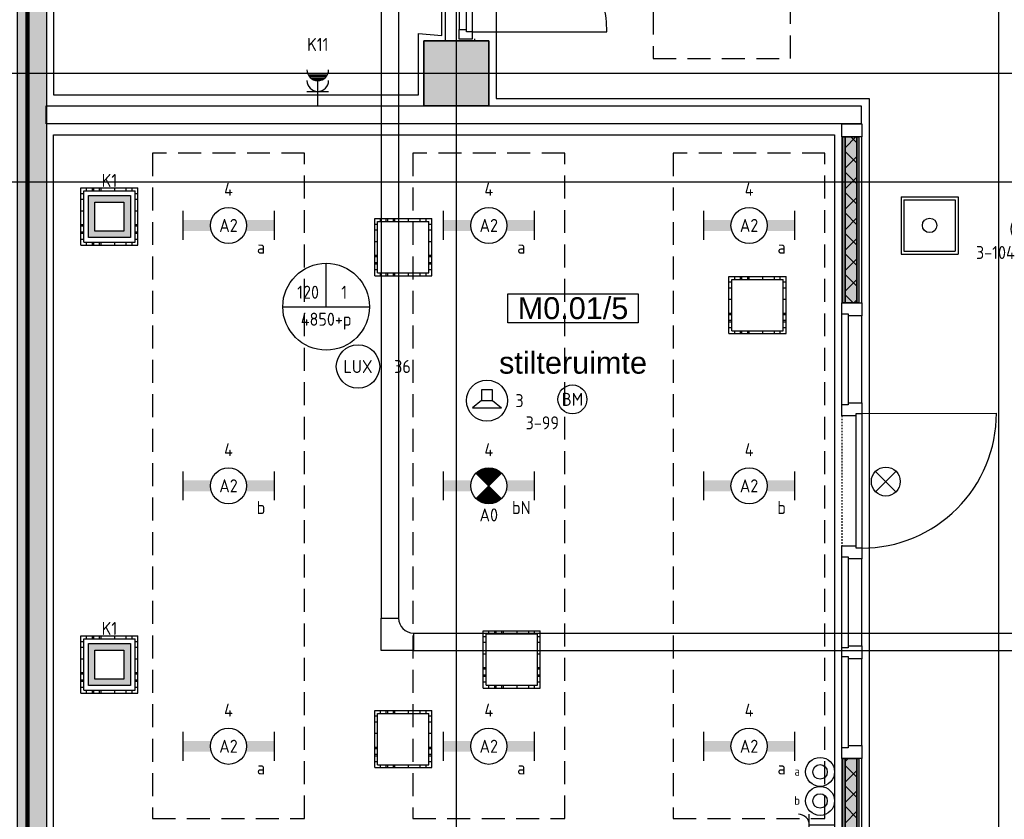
# Model space of a CAD drawing. Header units: millimetres. Extents: x -38031 to 110605, y -22066 to 88711.
# Tile 10 of 150: x 10090 to 16899, y 9144 to 14671. Entities that reach past the tile are written whole.
import ezdxf
from ezdxf.enums import TextEntityAlignment as Align

# ---------------------------------------------------------------- set-up
doc = ezdxf.new("R2010")
doc.units = ezdxf.units.MM
doc.header["$LTSCALE"] = 50
doc.set_wipeout_variables(frame=1)
for name, pattern in [('HIDDEN', [9.525, 6.35, -3.175]), ('HIDDEN2', [4.7625, 3.175, -1.5875]), ('STYLE_01', [0.41664, 0.20828, -0.20836]), ('STYLE_06', [1.04164, 0.625, -0.20828, 0.06943, -0.13893])]:
    doc.linetypes.add(name, pattern=pattern)
for name, color, linetype in [('AB$1A---_ATTRIB035', 8, 'Continuous'), ('AL$1A---_ALGEMEEN', 8, 'Continuous'), ('AM$1A---_ARCERING', 8, 'Continuous'), ('Bouwkundig', 8, 'Continuous'), ('brandscheiding', 5, 'HIDDEN'), ('EB6511--_ATTRIB', 2, 'Continuous'), ('EL6131--_KG', 3, 'Continuous'), ('EL6222--', 3, 'Continuous'), ('EL6311--', 3, 'Continuous'), ('EL6311--_meetgegevens LUX-waarden', 3, 'Continuous'), ('EL6311--nv', 3, 'Continuous'), ('EL6421--', 3, 'Continuous'), ('EL6511--', 3, 'Continuous'), ('EM6131--', 1, 'Continuous'), ('LICHT_TEXT018', 1, 'Continuous'), ('stramien', 1, 'Continuous'), ('versterkte strook', 7, 'Continuous'), ('Vloerdoos', 3, 'Continuous'), ('Vloerdoos (1e)', 51, 'Continuous'), ('Vloerdoos OUD', 51, 'Continuous')]:
    doc.layers.add(name, color=color, linetype=linetype)
doc.styles.add('Arial', font='ARIAL.TTF')
doc.styles.add('BURO-018', font='iso.shx', dxfattribs={"height": 90})
doc.styles.add('NORATT', font='isocp.shx')
doc.styles.get("Standard").update_dxf_attribs({"font": 'iso.shx'})
pattern_1 = [(135, (0, 0), (70.7107, 70.7107), []), (45, (299.34, -299.34), (70.7107, -70.7107), [])]

# ---------------------------------------------------------------- blocks, each defined once
blk = doc.blocks.new('111410')
at = {"color": 0, "linetype": 'Continuous'}
for radius in [2, 1]:
    blk.add_circle((0, 3), radius, dxfattribs=at)
at = {"color": 0, "linetype": 'Continuous', "style": 'BURO-018'}
for tag, p in [('E_SLET1', (0, 7)), ('E_GROEP', (0, 0)), ('E_GKAST', (0, 0))]:
    blk.add_attdef(tag, text='', height=1.8, dxfattribs=at).set_placement(p, align=Align.MIDDLE)
at = {"color": 0, "linetype": 'Continuous', "style": 'BURO-018', "flags": 1}
for tag in ['E_MATCODE', 'E_SGROEP']:
    blk.add_attdef(tag, text='', height=1.8, dxfattribs=at).set_placement((0, 0), align=Align.MIDDLE)
blk = doc.blocks.new('VLOERDOOS')
at = {"layer": 'Vloerdoos'}
for p, q in [((0, 395), (395, 395)), ((0, 395), (0, 0)), ((0, 355), (20, 355)), ((20, 375), (20, 20)), ((20, 375), (375, 375)), ((40, 375), (40, 395)), ((80, 375), (80, 395)), ((90, 375), (90, 395)), ((130, 375), (130, 395)), ((140, 375), (140, 395)), ((235, 375), (235, 395)), ((315, 375), (315, 395)), ((355, 375), (355, 395)), ((375, 375), (375, 20)), ((375, 355), (395, 355)), ((395, 395), (395, 0)), ((0, 315), (20, 315)), ((0, 305), (20, 305)), ((375, 315), (395, 315)), ((375, 305), (395, 305)), ((0, 265), (20, 265)), ((0, 255), (20, 255)), ((375, 265), (395, 265)), ((375, 255), (395, 255)), ((0, 160), (20, 160)), ((375, 160), (395, 160)), ((0, 80), (20, 80)), ((375, 80), (395, 80)), ((0, 40), (20, 40)), ((0, 0), (395, 0)), ((20, 20), (375, 20)), ((40, 0), (40, 20)), ((80, 0), (80, 20)), ((90, 0), (90, 20)), ((130, 0), (130, 20)), ((140, 0), (140, 20)), ((235, 0), (235, 20)), ((315, 0), (315, 20)), ((355, 0), (355, 20)), ((375, 40), (395, 40))]:
    blk.add_line(p, q, dxfattribs=at)
blk = doc.blocks.new('E00024')
at = {"color": 0, "linetype": 'Continuous'}
for p, q in [((-1.41, 1.59), (1.41, 4.41)), ((-1.41, 4.41), (1.41, 1.59))]:
    blk.add_line(p, q, dxfattribs=at)
blk.add_circle((0, 3), 2, dxfattribs=at)
at = {"color": 0, "linetype": 'Continuous', "style": 'BURO-018'}
blk.add_attdef('E_TEXT1', text='', height=1.8, dxfattribs=at).set_placement((0, 7.5), align=Align.MIDDLE)
at = {"color": 0, "linetype": 'Continuous', "style": 'BURO-018', "flags": 1}
blk.add_attdef('E_MATCODE', (0, 0), '', height=1.8, dxfattribs=at)
blk = doc.blocks.new('1115B6630')
at = {"color": 0}
for p, q in [((-6.3, 2), (-6.3, -2)), ((6.3, 2), (6.3, -2))]:
    blk.add_line(p, q, dxfattribs=at)
at = {"color": 0, "linetype": 'Continuous'}
blk.add_circle((0, 0), 2.5, dxfattribs=at)
at = {"color": 0}
for points in [[(-2.5, 0.75), (-6.3, 0.75), (-2.5, -0.75), (-6.3, -0.75)], [(2.5, 0.75), (6.3, 0.75), (2.5, -0.75), (6.3, -0.75)]]:
    blk.add_solid(points, dxfattribs=at)
at = {"color": 0, "linetype": 'Continuous', "style": 'BURO-018'}
for tag, p in [('E_GKAST', (0, 8)), ('E_GROEP', (0, 5)), ('E_SGROEP', (4.5, 5)), ('E_ARMCODE', (0, 0)), ('E_SLET', (4.5, -3))]:
    blk.add_attdef(tag, text='', height=1.8, dxfattribs=at).set_placement(p, align=Align.MIDDLE)
blk = doc.blocks.new('E00018')
at = {"color": 0, "linetype": 'Continuous'}
for p, q in [((-1.77, -1.77), (1.77, 1.77)), ((1.77, -1.77), (-1.77, 1.77))]:
    blk.add_line(p, q, dxfattribs=at)
at = {"color": 0, "linetype": 'Continuous', "const_width": 2.5}
for points in [[(-0.88, 0.88, -0.198912), (0, 1.25, -0.198912), (0.88, 0.88, -1)], [(-0.88, -0.88, 0.198912), (0, -1.25, 0.198912), (0.88, -0.88, 1)]]:
    blk.add_lwpolyline(points, format="xyb", dxfattribs=at)
blk = doc.blocks.new('1115B6630-NO1')
at = {"color": 0}
for p, q in [((-6.3, 2), (-6.3, -2)), ((6.3, 2), (6.3, -2))]:
    blk.add_line(p, q, dxfattribs=at)
at = {"color": 0, "linetype": 'Continuous'}
blk.add_circle((0, 0), 2.5, dxfattribs=at)
at = {"color": 0}
for points in [[(-2.5, 0.75), (-6.3, 0.75), (-2.5, -0.75), (-6.3, -0.75)], [(2.5, 0.75), (6.3, 0.75), (2.5, -0.75), (6.3, -0.75)]]:
    blk.add_solid(points, dxfattribs=at)
at = {"color": 0, "zscale": 50}
blk.add_blockref('E00018', (0, 0), dxfattribs=at)
at = {"color": 0, "linetype": 'Continuous', "style": 'BURO-018'}
for tag, p in [('E_GKAST', (0, 8)), ('E_GROEP', (0, 5)), ('E_SGROEP', (4.5, 5)), ('E_ARMCODE', (0, 0)), ('E_SLET', (4.5, -3))]:
    blk.add_attdef(tag, text='', height=1.8, dxfattribs=at).set_placement(p, align=Align.MIDDLE)
blk = doc.blocks.new('E00123')
at = {"color": 0, "linetype": 'Continuous'}
blk.add_circle((0, 0), 2, dxfattribs=at)
at = {"color": 0, "linetype": 'Continuous', "style": 'BURO-018'}
for tag, p in [('E_TEXT1', (0, 4.5)), ('E_TEXT2', (0, 0))]:
    blk.add_attdef(tag, text='', height=1.8, dxfattribs=at).set_placement(p, align=Align.MIDDLE)
at = {"color": 0, "linetype": 'Continuous', "style": 'BURO-018', "flags": 1}
blk.add_attdef('E_MATCODE', (0, 0), '', height=1.8, dxfattribs=at)
blk = doc.blocks.new('111304AW')
at = {"color": 0, "linetype": 'Continuous'}
for p, q in [((1.3, 5.25), (-1.3, 5.25)), ((1.16, 5.05), (-1.16, 5.05)), ((0.96, 4.85), (-0.96, 4.85)), ((0.65, 4.65), (-0.65, 4.65)), ((0, 1), (0, 4.5)), ((-1.5, 3), (1.5, 3))]:
    blk.add_line(p, q, dxfattribs=at)
for centre in [(0, 6), (0, 4.5)]:
    blk.add_arc(centre, 1.5, 180, 0, dxfattribs=at)
at = {"color": 0, "linetype": 'Continuous', "style": 'BURO-018'}
for tag, p in [('E_GKAST', (0, 11.5)), ('E_GROEP', (0, 8.5)), ('E_SGROEP', (4.5, 8.5))]:
    blk.add_attdef(tag, text='', height=1.8, dxfattribs=at).set_placement(p, align=Align.MIDDLE)
at = {"color": 0, "linetype": 'Continuous', "style": 'BURO-018', "flags": 1}
for tag, p in [('E_VERMCODE', (13, 8.5)), ('E_MATCODE', (0, 0))]:
    blk.add_attdef(tag, text='', height=1.8, dxfattribs=at).set_placement(p, align=Align.MIDDLE)
blk = doc.blocks.new('E00414')
at = {"color": 0, "linetype": 'Continuous'}
for p, q in [((-2.9, -2.9), (-2.9, 2.9)), ((-2.9, 2.9), (2.9, 2.9)), ((2.9, 2.9), (2.9, -2.9)), ((-2, 2), (2, 2)), ((-2, -2), (-2, 2)), ((2, 2), (2, -2)), ((2, -2), (-2, -2)), ((2.9, -2.9), (-2.9, -2.9))]:
    blk.add_line(p, q, dxfattribs=at)
at = {"color": 0}
for points in [[(-2.9, 2.9), (2.9, 2.9), (-2, 2), (2, 2)], [(-2, -2), (-2.9, -2.9), (-2, 2), (-2.9, 2.9)], [(2, 2), (2.9, 2.9), (2, -2), (2.9, -2.9)], [(2, -2), (2.9, -2.9), (-2, -2), (-2.9, -2.9)]]:
    blk.add_solid(points, dxfattribs=at)
at = {"color": 0, "linetype": 'Continuous', "style": 'BURO-018'}
for tag, p in [('E_GKAST', (0, 8)), ('E_GROEP', (0, 5)), ('E_SGROEP', (4.5, 5))]:
    blk.add_attdef(tag, text='', height=1.8, dxfattribs=at).set_placement(p, align=Align.MIDDLE)
at = {"color": 0, "linetype": 'Continuous', "style": 'BURO-018', "flags": 1}
for tag, p in [('E_VERMCODE', (13, 5)), ('E_MATCODE', (0, 0))]:
    blk.add_attdef(tag, text='', height=1.8, dxfattribs=at).set_placement(p, align=Align.MIDDLE)
blk = doc.blocks.new('E00126')
at = {"color": 0, "linetype": 'Continuous'}
for p, q in [((-3, 4.5), (3, 4.5)), ((-1.5, 1), (-1.5, 4.5)), ((1.5, 1), (1.5, 4.5))]:
    blk.add_line(p, q, dxfattribs=at)
for centre in [(-1.5, 6), (1.5, 6)]:
    blk.add_arc(centre, 1.5, 180, 0, dxfattribs=at)
at = {"color": 0, "linetype": 'Continuous', "style": 'BURO-018'}
for tag, p in [('E_GKAST', (0, 11.5)), ('E_GROEP', (0, 8.5)), ('E_SGROEP', (4.5, 8.5))]:
    blk.add_attdef(tag, text='', height=1.8, dxfattribs=at).set_placement(p, align=Align.MIDDLE)
at = {"color": 0, "linetype": 'Continuous', "style": 'BURO-018', "flags": 1}
for tag, p in [('E_VERMCODE', (13, 8.5)), ('E_MATCODE', (0, 0))]:
    blk.add_attdef(tag, text='', height=1.8, dxfattribs=at).set_placement(p, align=Align.MIDDLE)
blk = doc.blocks.new('E-GK-GTC-783C')
at = {"color": 0, "linetype": 'Continuous'}
for p, q in [((-0.5, 60), (0.5, 60)), ((-0.5, -60), (0.5, -60))]:
    blk.add_line(p, q, dxfattribs=at)
blk = doc.blocks.new('E-GK-BS--1-78676767')
at = {"color": 0, "linetype": 'Continuous'}
for p, q in [((-163, -60), (-163, 60)), ((-163, 60), (60, 60)), ((60, 60), (60, -163)), ((60, -163), (-60, -163))]:
    blk.add_line(p, q, dxfattribs=at)
blk.add_arc((-163, -163), 103, 0, 90, dxfattribs=at)
blk = doc.blocks.new('E00103')
at = {"color": 0, "linetype": 'Continuous'}
for p, q in [((0, 6), (0, 12)), ((-6, 6), (6, 6))]:
    blk.add_line(p, q, dxfattribs=at)
blk.add_circle((0, 6), 6, dxfattribs=at)
at = {"color": 0, "linetype": 'Continuous', "style": 'BURO-018'}
for tag, p in [('E_TEXT1', (-2.5, 8)), ('E_TEXT3', (2.5, 8)), ('E_TEXT6', (0, 4))]:
    blk.add_attdef(tag, text='', height=1.8, dxfattribs=at).set_placement(p, align=Align.MIDDLE)
blk = doc.blocks.new('Group-46')
at = {"layer": 'AM$1A---_ARCERING', "linetype": 'Continuous', "lineweight": 0}
for points in [[(-131, -90), (-116, -90), (-116, -1236.67), (-131, -1236.67)], [(-116, -90), (-35, -90), (-35, -1236.67), (-116, -1236.67)], [(-35, -90), (-20, -90), (-20, -1236.67), (-35, -1236.67)]]:
    blk.add_hatch(color=256, dxfattribs=at).paths.add_polyline_path(points)
at = {"layer": 'AM$1A---_ARCERING', "linetype": 'Continuous', "lineweight": 5}
h = blk.add_hatch(dxfattribs=at)
h.set_pattern_fill('ISOLATIE', color=256, style=0, pattern_type=2)
h.set_pattern_definition(pattern_1)
h.paths.add_polyline_path([(-116, -90), (-35, -90), (-35, -1236.67), (-116, -1236.67)])
at = {"layer": 'AL$1A---_ALGEMEEN', "color": 0}
for points in [[(-131, -90), (-116, -90), (-116, -1236.67), (-131, -1236.67)], [(-116, -90), (-35, -90), (-35, -1236.67), (-116, -1236.67)], [(-35, -90), (-20, -90), (-20, -1236.67), (-35, -1236.67)]]:
    blk.add_lwpolyline(points, close=True, dxfattribs=at)
blk = doc.blocks.new('Group-47')
at = {"layer": 'AM$1A---_ARCERING', "linetype": 'Continuous', "lineweight": 0}
for points in [[(-131, -4386.67), (-116, -4386.67), (-116, -5533.34), (-131, -5533.34)], [(-116, -4386.67), (-35, -4386.67), (-35, -5533.34), (-116, -5533.34)], [(-35, -4386.67), (-20, -4386.67), (-20, -5533.34), (-35, -5533.34)]]:
    blk.add_hatch(color=256, dxfattribs=at).paths.add_polyline_path(points)
at = {"layer": 'AM$1A---_ARCERING', "linetype": 'Continuous', "lineweight": 5}
h = blk.add_hatch(dxfattribs=at)
h.set_pattern_fill('ISOLATIE', color=256, style=0, pattern_type=2)
h.set_pattern_definition(pattern_1)
h.paths.add_polyline_path([(-116, -4386.67), (-35, -4386.67), (-35, -5533.34), (-116, -5533.34)])
at = {"layer": 'AL$1A---_ALGEMEEN', "color": 0}
for points in [[(-131, -4386.67), (-116, -4386.67), (-116, -5533.34), (-131, -5533.34)], [(-116, -4386.67), (-35, -4386.67), (-35, -5533.34), (-116, -5533.34)], [(-35, -4386.67), (-20, -4386.67), (-20, -5533.34), (-35, -5533.34)]]:
    blk.add_lwpolyline(points, close=True, dxfattribs=at)
blk = doc.blocks.new('32x_hout-mk 821-p')
at = {"layer": 'AL$1A---_ALGEMEEN', "color": 0}
for points in [[(-139, 0), (-139, -1926.7), (0, -1926.7), (0, 0)], [(-139, -3006.7), (-139, -6913.3), (0, -6913.3), (0, -3006.7)]]:
    blk.add_lwpolyline(points, close=True, dxfattribs=at)
at = {"color": 0}
for points in [[(-139, 0), (0, 0), (0, -90), (-139, -90)], [(-139, -1236.7), (0, -1236.7), (0, -1326.7), (-139, -1326.7)], [(-139, -1926.7), (0, -1926.7), (0, -2016.7), (-139, -2016.7)], [(0, -2916.7), (0, -3006.7), (-139, -3006.7), (-139, -2916.7)], [(0, -3606.7), (0, -3696.7), (-139, -3696.7), (-139, -3606.7)], [(0, -4296.7), (0, -4386.7), (-139, -4386.7), (-139, -4296.7)]]:
    blk.add_wipeout(points, dxfattribs=at).dxf.layer = 'AL$1A---_ALGEMEEN'
at = {"layer": 'AL$1A---_ALGEMEEN', "color": 0, "linetype": 'STYLE_01'}
blk.add_line((-139, -2016.7), (-139, -2916.7), dxfattribs=at)
at = {"layer": 'AL$1A---_ALGEMEEN', "color": 0}
for points in [[(-139, 0), (0, 0), (0, -90), (-139, -90)], [(-139, -1236.7), (0, -1236.7), (0, -1326.7), (-139, -1326.7)], [(-139, -1926.7), (0, -1926.7), (0, -2016.7), (-139, -2016.7)], [(0, -2916.7), (0, -3006.7), (-139, -3006.7), (-139, -2916.7)], [(0, -3606.7), (0, -3696.7), (-139, -3696.7), (-139, -3606.7)], [(0, -4296.7), (0, -4386.7), (-139, -4386.7), (-139, -4296.7)]]:
    blk.add_lwpolyline(points, close=True, dxfattribs=at)
for name in ['Group-46', 'Group-47']:
    blk.add_blockref(name, (0, 0), dxfattribs=at)
at = {"color": 0}
for points in [[(-139, -1311.7), (-94, -1311.7), (-94, -1941.7), (-139, -1941.7)], [(-40, -2001.7), (0, -2001.7), (0, -2931.7), (-40, -2931.7)], [(-139, -2991.7), (-94, -2991.7), (-94, -3621.7), (-139, -3621.7)], [(-139, -3681.7), (-94, -3681.7), (-94, -4311.7), (-139, -4311.7)]]:
    blk.add_wipeout(points, dxfattribs=at).dxf.layer = 'AL$1A---_ALGEMEEN'
at = {"layer": 'AL$1A---_ALGEMEEN', "color": 0}
blk.add_line((0, -2001.7), (929.9, -2000.1), dxfattribs=at)
for points in [[(-139, -1311.7), (-94, -1311.7), (-94, -1941.7), (-139, -1941.7)], [(-40, -2001.7), (0, -2001.7), (0, -2931.7), (-40, -2931.7)], [(-139, -2991.7), (-94, -2991.7), (-94, -3621.7), (-139, -3621.7)], [(-139, -3681.7), (-94, -3681.7), (-94, -4311.7), (-139, -4311.7)]]:
    blk.add_lwpolyline(points, close=True, dxfattribs=at)
blk.add_arc((0, -2001.7), 930, 270, 0.09704, dxfattribs=at)
blk = doc.blocks.new('tekst 12 pts')
at = {"layer": 'AL$1A---_ALGEMEEN', "color": 0, "style": 'Arial'}
blk.add_attdef('naam_ruimte', text='', height=151.5, dxfattribs=at).set_placement((0, -41.1), align=Align.TOP_CENTER)
at = {"layer": 'AL$1A---_ALGEMEEN', "color": 0, "flags": 1}
for tag, p in [('oppervlakte', (-264.6, -1003)), ('stramiennummer', (-264.6, -1275.7))]:
    blk.add_attdef(tag, p, '', height=151.5, dxfattribs=at)
blk = doc.blocks.new('ruimtenummer')
at = {"layer": 'AL$1A---_ALGEMEEN', "color": 0, "flags": 1}
for tag, p in [('peil', (-450, -397.1)), ('onderdeel', (-450, -669.8))]:
    blk.add_attdef(tag, p, '', height=151.5, dxfattribs=at)
at = {"color": 0}
blk.add_wipeout([(-450, 100), (450, 100), (450, -100), (-450, -100)], dxfattribs=at).dxf.layer = 'AL$1A---_ALGEMEEN'
at = {"layer": 'AL$1A---_ALGEMEEN', "color": 0}
blk.add_lwpolyline([(-450, 100), (450, 100), (450, -100), (-450, -100)], close=True, dxfattribs=at)
at = {"layer": 'AL$1A---_ALGEMEEN', "color": 0, "style": 'Arial'}
blk.add_attdef('ruimtenummer', text='', height=151.5, dxfattribs=at).set_placement((0, 78), align=Align.TOP_CENTER)
blk = doc.blocks.new('32x_hout-mk 968b-p')
at = {"color": 0}
for points in [[(-20.7, -67), (-20.7, 0), (-110.7, 0), (-110.7, -67)], [(-110.7, -967), (-20.7, -967), (-20.7, -1034), (-110.7, -1034)]]:
    blk.add_wipeout(points, dxfattribs=at).dxf.layer = 'AL$1A---_ALGEMEEN'
at = {"layer": 'AL$1A---_ALGEMEEN', "color": 0}
blk.add_line((-110.7, -67), (-110.7, -967), dxfattribs=at)
for points in [[(-20.7, -67), (-20.7, 0), (-110.7, 0), (-110.7, -67)], [(909, -959.2), (908.2, -936.4), (906.8, -913.6), (904.8, -890.8), (902.3, -868.2), (899.2, -845.5), (895.6, -823), (891.4, -800.6), (886.7, -778.2), (881.4, -756), (875.6, -734), (869.2, -712), (862.4, -690.3), (854.9, -668.7), (847, -647.3), (838.5, -626.1), (829.5, -605.1), (820, -584.4), (810, -563.9), (799.5, -543.6), (788.5, -523.6), (777, -503.9), (765, -484.5), (752.6, -465.3), (739.6, -446.5), (726.3, -428), (712.5, -409.8), (698.2, -392), (683.5, -374.5), (668.4, -357.5), (652.8, -340.7), (636.9, -324.4), (620.6, -308.5), (603.8, -292.9), (586.7, -277.8), (569.3, -263.1), (551.5, -248.8), (533.3, -235), (514.8, -221.6), (496, -208.7), (476.8, -196.3), (457.4, -184.3), (437.7, -172.8), (417.7, -161.8), (397.4, -151.3), (376.9, -141.3), (356.2, -131.8), (335.2, -122.8), (314, -114.3), (292.6, -106.4), (271, -98.9), (249.3, -92), (227.3, -85.7), (205.3, -79.9), (183.1, -74.6), (160.7, -69.9), (138.3, -65.7), (115.8, -62.1), (93.1, -59), (70.4, -56.5), (47.7, -54.5), (24.9, -53.1), (2.1, -52.3), (-20.7, -52), (-20.7, -982), (909.3, -982)], [(-110.7, -967), (-20.7, -967), (-20.7, -1034), (-110.7, -1034)]]:
    blk.add_lwpolyline(points, close=True, dxfattribs=at)
at = {"color": 0}
blk.add_wipeout([(-60.7, -52), (-20.7, -52), (-20.7, -982), (-60.7, -982)], dxfattribs=at).dxf.layer = 'AL$1A---_ALGEMEEN'
at = {"layer": 'AL$1A---_ALGEMEEN', "color": 0}
blk.add_lwpolyline([(-60.7, -52), (-20.7, -52), (-20.7, -982), (-60.7, -982)], close=True, dxfattribs=at)
blk = doc.blocks.new('kolom 450')
at = {"layer": 'AM$1A---_ARCERING', "linetype": 'Continuous', "lineweight": 0}
blk.add_hatch(color=256, dxfattribs=at).paths.add_polyline_path([(-225, 225), (225, 225), (225, -225), (-225, -225)])
at = {"layer": 'AL$1A---_ALGEMEEN', "color": 0}
blk.add_lwpolyline([(-225, 225), (225, 225), (225, -225), (-225, -225)], close=True, dxfattribs=at)
blk = doc.blocks.new('200254 W 210e 19-03-2008')
at = {"layer": 'AL$1A---_ALGEMEEN'}
for points in [[(19354.03, 3076.89), (19468.24, 3076.89), (19468.24, 3088.89), (19582.45, 3088.89), (19582.45, 3100.89), (19582.45, 3465.23), (19427.55, 3465.23), (19427.55, 3388.87), (19442.23, 3388.87), (19442.23, 3325.25), (19427.55, 3325.25), (19409.25, 3325.25), (19302.45, 3326.35), (19302.45, 3298.45), (19354.03, 3298.45)], [(19291.72, 3299), (19291.72, 3301.95), (19291.72, 3306.38), (19291.72, 3307.45), (19294.95, 3307.2), (19294.95, 3384.22), (19241.23, 3384.47), (19241.23, 3299)]]:
    blk.add_lwpolyline(points, close=True, dxfattribs=at)
at = {"layer": 'stramien', "linetype": 'STYLE_06', "ltscale": 50}
blk.add_line((18943.33, 3301.95), (21069.22, 3301.95), dxfattribs=at)
at = {"layer": 'AL$1A---_ALGEMEEN'}
ref = blk.add_blockref('tekst 12 pts', (19313.08, 3264.28), dxfattribs=dict(at, xscale=0.02, yscale=0.02, zscale=0.02))
ref.add_attrib('naam_ruimte', 'stilteruimte', dxfattribs={"layer": 'AB$1A---_ATTRIB035', "height": 3.0305, "style": 'Arial'}).set_placement((19313.08, 3263.46), align=Align.TOP_CENTER)
at = {"layer": 'AL$1A---_ALGEMEEN', "xscale": 0.02, "yscale": 0.02, "zscale": 0.02}
for name, p in [('32x_hout-mk 968b-p', (19299.56, 3327.33)), ('32x_hout-mk 821-p', (19353.03, 3294.95))]:
    blk.add_blockref(name, p, dxfattribs=at)
at = {"layer": 'AL$1A---_ALGEMEEN'}
ref = blk.add_blockref('ruimtenummer', (19313.08, 3269.45), dxfattribs=dict(at, xscale=0.02, yscale=0.02, zscale=0.02))
ref.add_attrib('ruimtenummer', 'M0.01/5', dxfattribs={"layer": 'AB$1A---_ATTRIB035', "height": 3.03, "style": 'Arial'}).set_placement((19313.08, 3271), align=Align.TOP_CENTER)
at = {"layer": 'AL$1A---_ALGEMEEN', "linetype": 'STYLE_01'}
blk.add_lwpolyline([(19295.45, 3327.53), (19299.45, 3327.53), (19299.45, 3306.45), (19295.45, 3306.45)], close=True, dxfattribs=at)
at = {"layer": 'AL$1A---_ALGEMEEN'}
blk.add_lwpolyline([(19241.23, 3293.45), (19349.25, 3293.45), (19349.25, 3193.15), (19241.23, 3193.15)], close=True, dxfattribs=at)
at = {"layer": 'stramien', "linetype": 'STYLE_06', "ltscale": 50}
blk.add_line((19371.95, 2703.35), (19371.95, 4240.03), dxfattribs=at)
blk.add_wipeout([(19240.23, 3297.45), (19352.93, 3297.45), (19352.93, 3294.95), (19240.23, 3294.95)]).dxf.layer = 'AL$1A---_ALGEMEEN'
at = {"layer": 'AM$1A---_ARCERING', "linetype": 'Continuous', "lineweight": 0}
for points in [[(19236.25, 3472.95), (19231.25, 3472.95), (19231.25, 3599.13), (19231.25, 3738.45), (19236.25, 3738.45), (19236.25, 3939.35), (19231.25, 3939.35), (19231.25, 3948.35), (19236.25, 3948.35), (19236.25, 4155.35), (19231.25, 4155.35), (19231.25, 4164.35), (19236.25, 4164.35), (19236.25, 4188.55), (19240.25, 4188.55), (19240.25, 3729.45), (19235.25, 3729.45), (19235.25, 3605.97), (19376.45, 3605.97), (19376.45, 3601.97), (19235.25, 3601.97), (19235.25, 3481.95), (19240.25, 3481.95), (19240.25, 3039.03), (19236.25, 3038.59)], [(19301.45, 3306.45), (19299.45, 3306.45), (19295.45, 3306.45), (19292.45, 3306.45), (19292.45, 3297.45), (19301.45, 3297.45)]]:
    blk.add_hatch(color=256, dxfattribs=at).paths.add_polyline_path(points)
at = {"layer": 'AL$1A---_ALGEMEEN'}
blk.add_lwpolyline([(19235.25, 3601.97), (19235.25, 3481.95), (19240.25, 3481.95), (19240.25, 3039.03), (19236.25, 3038.59), (19236.25, 3472.95), (19231.25, 3472.95), (19231.25, 3599.13)], dxfattribs=at)
for points in [[(19301.45, 3306.45), (19299.45, 3306.45), (19295.45, 3306.45), (19292.45, 3306.45), (19292.45, 3297.45), (19301.45, 3297.45)], [(19240.23, 3297.45), (19352.93, 3297.45), (19352.93, 3294.95), (19240.23, 3294.95)]]:
    blk.add_lwpolyline(points, close=True, dxfattribs=at)
at = {"layer": 'stramien', "linetype": 'STYLE_06', "ltscale": 50}
blk.add_line((19296.95, 2737.41), (19296.95, 3316.41), dxfattribs=at)
at = {"layer": 'AL$1A---_ALGEMEEN', "xscale": 0.02, "yscale": 0.02, "zscale": 0.02}
blk.add_blockref('kolom 450', (19296.95, 3301.95), dxfattribs=at)
blk = doc.blocks.new('VLOERDOOS (1e)')
at = {"layer": 'Vloerdoos OUD'}
for p, q in [((0, 395), (395, 395)), ((0, 395), (0, 0)), ((0, 355), (20, 355)), ((20, 375), (20, 20)), ((20, 375), (375, 375)), ((40, 375), (40, 395)), ((80, 375), (80, 395)), ((90, 375), (90, 395)), ((130, 375), (130, 395)), ((140, 375), (140, 395)), ((235, 375), (235, 395)), ((315, 375), (315, 395)), ((355, 375), (355, 395)), ((375, 375), (375, 20)), ((375, 355), (395, 355)), ((395, 395), (395, 0)), ((0, 315), (20, 315)), ((0, 305), (20, 305)), ((375, 315), (395, 315)), ((375, 305), (395, 305)), ((0, 265), (20, 265)), ((0, 255), (20, 255)), ((375, 265), (395, 265)), ((375, 255), (395, 255)), ((0, 160), (20, 160)), ((375, 160), (395, 160)), ((0, 80), (20, 80)), ((375, 80), (395, 80)), ((0, 40), (20, 40)), ((0, 0), (395, 0)), ((20, 20), (375, 20)), ((40, 0), (40, 20)), ((80, 0), (80, 20)), ((90, 0), (90, 20)), ((130, 0), (130, 20)), ((140, 0), (140, 20)), ((235, 0), (235, 20)), ((315, 0), (315, 20)), ((355, 0), (355, 20)), ((375, 40), (395, 40))]:
    blk.add_line(p, q, dxfattribs=at)
blk = doc.blocks.new('DOORVOERDOOS (1e)')
at = {"layer": 'Vloerdoos OUD'}
for p, q in [((-55, 395), (-55, 0)), ((-55, 395), (340, 395)), ((-35, 375), (320, 375)), ((-35, 375), (-35, 20)), ((320, 375), (320, 20)), ((340, 395), (340, 0)), ((-55, 0), (340, 0)), ((-35, 20), (320, 20))]:
    blk.add_line(p, q, dxfattribs=at)
blk.add_circle((142.5, 197.5), 50, dxfattribs=at)
blk = doc.blocks.new('E00497')
at = {"color": 0}
for p, q in [((0, 0.75), (1, 2)), ((1, -2), (1, 2)), ((0, 0.75), (-1.5, 0.75)), ((0, -0.75), (0, 0.75)), ((-1.5, -0.75), (0, -0.75)), ((0, -0.75), (1, -2))]:
    blk.add_line(p, q, dxfattribs=at)
blk.add_line((-1.5, 0.75), (-1.5, -0.75))
blk.add_circle((0, 0), 2.84, dxfattribs=at)
at = {"color": 0, "linetype": 'Continuous', "style": 'BURO-018'}
blk.add_attdef('E_TEXT1', text='', height=1.8, dxfattribs=at).set_placement((0, 4.5), align=Align.MIDDLE)
at = {"color": 0, "linetype": 'Continuous', "style": 'BURO-018', "flags": 1}
blk.add_attdef('E_MATCODE', text='', height=1.8, dxfattribs=at).set_placement((0, 0), align=Align.MIDDLE)
blk = doc.blocks.new('080101-lux')
at = {"color": 0, "linetype": 'Continuous'}
blk.add_circle((0, 0), 3, dxfattribs=at)
at = {"color": 0, "linetype": 'Continuous', "style": 'BURO-018', "flags": 1}
for tag, p in [('E_ID', (0, 0)), ('E_NUMMER', (0, -5))]:
    blk.add_attdef(tag, p, '', height=1.8, dxfattribs=at)
at = {"color": 0, "linetype": 'Continuous', "style": 'BURO-018'}
blk.add_attdef('E_TEXT', text='', height=1.8, dxfattribs=at).set_placement((0, 0), align=Align.MIDDLE)
blk.add_attdef('E_KODE', text='', height=1.8, dxfattribs=at).set_placement((5, 0), align=Align.MIDDLE_LEFT)

msp = doc.modelspace()

# ---------------------------------------------------------------- block references
at = {"layer": 'Bouwkundig', "xscale": 50, "yscale": 50, "zscale": 50}
msp.add_blockref('200254 W 210e 19-03-2008', (-951737.5, -150797.3), dxfattribs=at)

# ---------------------------------------------------------------- next in the draw order: linework, layer by layer
at = {"layer": 'brandscheiding', "const_width": 30}
msp.add_lwpolyline([(16856.8, 29400.9), (9918.6, 29400.9), (9918.6, 23072), (10144.2, 23072), (10144.2, 1050.4), (22471.5, 2466.1), (22576.5, 2046.6), (26416.4, 2497), (26391.8, 2816.1), (58146.5, 6594.8)], dxfattribs=at)
at = {"layer": 'LICHT_TEXT018', "linetype": 'HIDDEN2'}
for points in [[(14469.9, 14403.4), (15419.9, 14403.4), (15419.9, 15203.4), (14469.9, 15203.4)], [(11008.9, 9148.6), (12058.9, 9148.6), (12058.9, 13748.6), (11008.9, 13748.6)], [(12808.9, 9148.6), (13858.9, 9148.6), (13858.9, 13748.6), (12808.9, 13748.6)], [(14608.9, 9148.6), (15658.9, 9148.6), (15658.9, 13748.6), (14608.9, 13748.6)]]:
    msp.add_lwpolyline(points, close=True, dxfattribs=at)
at = {"layer": 'versterkte strook'}
msp.add_line((9526.6, 13550), (104346.1, 13550), dxfattribs=at)

# ---------------------------------------------------------------- next in the draw order: block references
at = {"layer": 'EL6131--_KG', "xscale": 7427.335171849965, "rotation": 270}
msp.add_blockref('E-GK-GTC-783C', (12650.1, 14248.1), dxfattribs=at)
at = {"layer": 'EL6131--_KG', "rotation": 180}
msp.add_blockref('E-GK-BS--1-78676767', (12650.1, 10371.5), dxfattribs=at)
at = {"layer": 'EL6131--_KG', "xscale": 11146.06197513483}
msp.add_blockref('E-GK-GTC-783C', (18386.1, 10371.5), dxfattribs=at)
at = {"layer": 'EL6222--'}
ref = msp.add_blockref('111304AW', (12151.5, 14025), dxfattribs=dict(at, xscale=50, yscale=50, zscale=50))
ref.add_attrib('E_GROEP', 'K11', dxfattribs={"layer": '0', "color": 1, "linetype": 'Continuous', "height": 90, "style": 'BURO-018'}).set_placement((12151.5, 14500), align=Align.MIDDLE)
ref = msp.add_blockref('E00414', (10710.6, 13309.7), dxfattribs=dict(at, xscale=50, yscale=50, zscale=50))
ref.add_attrib('E_GROEP', 'K1', dxfattribs={"layer": '0', "color": 1, "linetype": 'Continuous', "height": 90, "style": 'BURO-018'}).set_placement((10710.6, 13559.7), align=Align.MIDDLE)
ref = msp.add_blockref('E00414', (10710.6, 10213), dxfattribs=dict(at, xscale=50, yscale=50, zscale=50))
ref.add_attrib('E_GROEP', 'K1', dxfattribs={"layer": '0', "color": 1, "linetype": 'Continuous', "height": 90, "style": 'BURO-018'}).set_placement((10710.6, 10463), align=Align.MIDDLE)
ref = msp.add_blockref('E00126', (15775, 9029.3), dxfattribs=dict(at, xscale=50, yscale=50, zscale=50, rotation=90))
ref.add_attrib('E_GROEP', 'K11', dxfattribs={"layer": '0', "color": 1, "linetype": 'Continuous', "height": 90, "rotation": 90, "style": 'BURO-018'}).set_placement((15373.8, 9026.3), align=Align.MIDDLE)
at = {"layer": 'EL6311--'}
ref = msp.add_blockref('1115B6630', (11533.9, 13248.6), dxfattribs=dict(at, xscale=50, yscale=50, zscale=50))
ref.add_attrib('E_ARMCODE', 'A2', dxfattribs={"layer": '0', "color": 1, "linetype": 'Continuous', "height": 90, "style": 'BURO-018'}).set_placement((11533.9, 13248.6), align=Align.MIDDLE)
ref.add_attrib('E_SLET', 'a', dxfattribs={"layer": '0', "color": 1, "linetype": 'Continuous', "height": 90, "style": 'BURO-018'}).set_placement((11758.9, 13098.6), align=Align.MIDDLE)
ref.add_attrib('E_GROEP', '4', dxfattribs={"layer": '0', "color": 1, "linetype": 'Continuous', "height": 90, "style": 'BURO-018'}).set_placement((11533.9, 13498.6), align=Align.MIDDLE)
ref = msp.add_blockref('1115B6630', (13333.9, 13248.6), dxfattribs=dict(at, xscale=50, yscale=50, zscale=50))
ref.add_attrib('E_ARMCODE', 'A2', dxfattribs={"layer": '0', "color": 1, "linetype": 'Continuous', "height": 90, "style": 'BURO-018'}).set_placement((13333.9, 13248.6), align=Align.MIDDLE)
ref.add_attrib('E_SLET', 'a', dxfattribs={"layer": '0', "color": 1, "linetype": 'Continuous', "height": 90, "style": 'BURO-018'}).set_placement((13558.9, 13098.6), align=Align.MIDDLE)
ref.add_attrib('E_GROEP', '4', dxfattribs={"layer": '0', "color": 1, "linetype": 'Continuous', "height": 90, "style": 'BURO-018'}).set_placement((13333.9, 13498.6), align=Align.MIDDLE)
ref = msp.add_blockref('1115B6630', (15133.9, 13248.6), dxfattribs=dict(at, xscale=50, yscale=50, zscale=50))
ref.add_attrib('E_ARMCODE', 'A2', dxfattribs={"layer": '0', "color": 1, "linetype": 'Continuous', "height": 90, "style": 'BURO-018'}).set_placement((15133.9, 13248.6), align=Align.MIDDLE)
ref.add_attrib('E_SLET', 'a', dxfattribs={"layer": '0', "color": 1, "linetype": 'Continuous', "height": 90, "style": 'BURO-018'}).set_placement((15358.9, 13098.6), align=Align.MIDDLE)
ref.add_attrib('E_GROEP', '4', dxfattribs={"layer": '0', "color": 1, "linetype": 'Continuous', "height": 90, "style": 'BURO-018'}).set_placement((15133.9, 13498.6), align=Align.MIDDLE)
ref = msp.add_blockref('1115B6630', (11533.9, 11448.6), dxfattribs=dict(at, xscale=50, yscale=50, zscale=50))
ref.add_attrib('E_ARMCODE', 'A2', dxfattribs={"layer": '0', "color": 1, "linetype": 'Continuous', "height": 90, "style": 'BURO-018'}).set_placement((11533.9, 11448.6), align=Align.MIDDLE)
ref.add_attrib('E_SLET', 'b', dxfattribs={"layer": '0', "color": 1, "linetype": 'Continuous', "height": 90, "style": 'BURO-018'}).set_placement((11758.9, 11298.6), align=Align.MIDDLE)
ref.add_attrib('E_GROEP', '4', dxfattribs={"layer": '0', "color": 1, "linetype": 'Continuous', "height": 90, "style": 'BURO-018'}).set_placement((11533.9, 11698.6), align=Align.MIDDLE)
ref = msp.add_blockref('1115B6630', (15133.9, 11448.6), dxfattribs=dict(at, xscale=50, yscale=50, zscale=50))
ref.add_attrib('E_ARMCODE', 'A2', dxfattribs={"layer": '0', "color": 1, "linetype": 'Continuous', "height": 90, "style": 'BURO-018'}).set_placement((15133.9, 11448.6), align=Align.MIDDLE)
ref.add_attrib('E_SLET', 'b', dxfattribs={"layer": '0', "color": 1, "linetype": 'Continuous', "height": 90, "style": 'BURO-018'}).set_placement((15358.9, 11298.6), align=Align.MIDDLE)
ref.add_attrib('E_GROEP', '4', dxfattribs={"layer": '0', "color": 1, "linetype": 'Continuous', "height": 90, "style": 'BURO-018'}).set_placement((15133.9, 11698.6), align=Align.MIDDLE)
ref = msp.add_blockref('1115B6630', (11533.9, 9648.6), dxfattribs=dict(at, xscale=50, yscale=50, zscale=50))
ref.add_attrib('E_ARMCODE', 'A2', dxfattribs={"layer": '0', "color": 1, "linetype": 'Continuous', "height": 90, "style": 'BURO-018'}).set_placement((11533.9, 9648.6), align=Align.MIDDLE)
ref.add_attrib('E_SLET', 'a', dxfattribs={"layer": '0', "color": 1, "linetype": 'Continuous', "height": 90, "style": 'BURO-018'}).set_placement((11758.9, 9498.6), align=Align.MIDDLE)
ref.add_attrib('E_GROEP', '4', dxfattribs={"layer": '0', "color": 1, "linetype": 'Continuous', "height": 90, "style": 'BURO-018'}).set_placement((11533.9, 9898.6), align=Align.MIDDLE)
ref = msp.add_blockref('1115B6630', (13333.9, 9648.6), dxfattribs=dict(at, xscale=50, yscale=50, zscale=50))
ref.add_attrib('E_ARMCODE', 'A2', dxfattribs={"layer": '0', "color": 1, "linetype": 'Continuous', "height": 90, "style": 'BURO-018'}).set_placement((13333.9, 9648.6), align=Align.MIDDLE)
ref.add_attrib('E_SLET', 'a', dxfattribs={"layer": '0', "color": 1, "linetype": 'Continuous', "height": 90, "style": 'BURO-018'}).set_placement((13558.9, 9498.6), align=Align.MIDDLE)
ref.add_attrib('E_GROEP', '4', dxfattribs={"layer": '0', "color": 1, "linetype": 'Continuous', "height": 90, "style": 'BURO-018'}).set_placement((13333.9, 9898.6), align=Align.MIDDLE)
ref = msp.add_blockref('1115B6630', (15133.9, 9648.6), dxfattribs=dict(at, xscale=50, yscale=50, zscale=50))
ref.add_attrib('E_ARMCODE', 'A2', dxfattribs={"layer": '0', "color": 1, "linetype": 'Continuous', "height": 90, "style": 'BURO-018'}).set_placement((15133.9, 9648.6), align=Align.MIDDLE)
ref.add_attrib('E_SLET', 'a', dxfattribs={"layer": '0', "color": 1, "linetype": 'Continuous', "height": 90, "style": 'BURO-018'}).set_placement((15358.9, 9498.6), align=Align.MIDDLE)
ref.add_attrib('E_GROEP', '4', dxfattribs={"layer": '0', "color": 1, "linetype": 'Continuous', "height": 90, "style": 'BURO-018'}).set_placement((15133.9, 9898.6), align=Align.MIDDLE)
ref = msp.add_blockref('111410', (15625, 9321.5), dxfattribs=dict(at, xscale=50, yscale=50, zscale=50))
ref.add_attrib('E_SLET1', 'a', dxfattribs={"layer": '0', "color": 1, "linetype": 'Continuous', "height": 60, "style": 'BURO-018'}).set_placement((15466.2, 9475.1), align=Align.MIDDLE)
ref = msp.add_blockref('111410', (15625, 9120.6), dxfattribs=dict(at, xscale=50, yscale=50, zscale=50))
ref.add_attrib('E_SLET1', 'b', dxfattribs={"layer": '0', "color": 1, "linetype": 'Continuous', "height": 60, "style": 'BURO-018'}).set_placement((15466.2, 9274.2), align=Align.MIDDLE)
at = {"layer": 'EL6311--_meetgegevens LUX-waarden'}
ref = msp.add_blockref('080101-lux', (12429.6, 12273.5), dxfattribs=dict(at, xscale=50, yscale=50, zscale=50))
ref.add_attrib('E_TEXT', 'LUX', dxfattribs={"layer": '0', "color": 1, "linetype": 'Continuous', "height": 90, "style": 'BURO-018'}).set_placement((12429.6, 12273.5), align=Align.MIDDLE)
ref.add_attrib('E_KODE', '36', dxfattribs={"layer": '0', "color": 1, "linetype": 'Continuous', "height": 90, "style": 'BURO-018'}).set_placement((12679.6, 12273.5), align=Align.MIDDLE_LEFT)
at = {"layer": 'EL6311--nv', "color": 0}
ref = msp.add_blockref('1115B6630-NO1', (13333.9, 11448.6), dxfattribs=dict(at, xscale=50, yscale=50, zscale=50))
ref.add_attrib('E_ARMCODE', 'A0', dxfattribs={"layer": '0', "color": 1, "linetype": 'Continuous', "height": 90, "style": 'BURO-018'}).set_placement((13333.9, 11247.7), align=Align.MIDDLE)
ref.add_attrib('E_SLET', 'bN', dxfattribs={"layer": '0', "color": 1, "linetype": 'Continuous', "height": 90, "style": 'BURO-018'}).set_placement((13558.9, 11298.6), align=Align.MIDDLE)
ref.add_attrib('E_GROEP', '4', dxfattribs={"layer": '0', "color": 1, "linetype": 'Continuous', "height": 90, "style": 'BURO-018'}).set_placement((13333.9, 11698.6), align=Align.MIDDLE)
at = {"layer": 'EL6421--'}
ref = msp.add_blockref('E00497', (13321.4, 12037.6), dxfattribs=dict(at, xscale=50, yscale=50, zscale=50, rotation=270))
ref.add_attrib('E_TEXT1', '3', dxfattribs={"layer": '0', "color": 1, "linetype": 'Continuous', "height": 90, "style": 'BURO-018'}).set_placement((13546.4, 12037.6), align=Align.MIDDLE)
at = {"layer": 'EL6511--'}
ref = msp.add_blockref('E00123', (17045.5, 13224.1), dxfattribs=dict(at, xscale=50, yscale=50, zscale=50))
ref.add_attrib('E_TEXT2', 'BM', dxfattribs={"layer": 'EB6511--_ATTRIB', "color": 1, "linetype": 'Continuous', "height": 90, "style": 'NORATT'}).set_placement((17045.5, 13224.1), align=Align.MIDDLE)
ref.add_attrib('E_TEXT1', '3-104', dxfattribs={"layer": 'EB6511--_ATTRIB', "color": 1, "linetype": 'Continuous', "height": 90, "style": 'NORATT'}).set_placement((16837.2, 13061.8), align=Align.MIDDLE)
ref = msp.add_blockref('E00123', (13912.4, 12046.7), dxfattribs=dict(at, xscale=50, yscale=50, zscale=50))
ref.add_attrib('E_TEXT2', 'BM', dxfattribs={"layer": 'EB6511--_ATTRIB', "color": 1, "linetype": 'Continuous', "height": 90, "style": 'NORATT'}).set_placement((13912.4, 12046.7), align=Align.MIDDLE)
ref.add_attrib('E_TEXT1', '3-99', dxfattribs={"layer": 'EB6511--_ATTRIB', "color": 1, "linetype": 'Continuous', "height": 90, "style": 'NORATT'}).set_placement((13704.1, 11884.3), align=Align.MIDDLE)
at = {"layer": 'EL6511--', "xscale": 50, "yscale": 50, "zscale": 50}
msp.add_blockref('E00024', (16079.4, 11328.5), dxfattribs=at)
at = {"layer": 'EM6131--'}
ref = msp.add_blockref('E00103', (12209.4, 12387), dxfattribs=dict(at, xscale=50, yscale=50, zscale=50))
ref.add_attrib('E_TEXT1', '120', dxfattribs={"layer": '0', "color": 1, "linetype": 'Continuous', "height": 90, "style": 'BURO-018'}).set_placement((12084.4, 12787), align=Align.MIDDLE)
ref.add_attrib('E_TEXT3', '1', dxfattribs={"layer": '0', "color": 1, "linetype": 'Continuous', "height": 90, "style": 'BURO-018'}).set_placement((12334.4, 12787), align=Align.MIDDLE)
ref.add_attrib('E_TEXT6', '4850+p', dxfattribs={"layer": '0', "color": 1, "linetype": 'Continuous', "height": 90, "style": 'BURO-018'}).set_placement((12209.4, 12587), align=Align.MIDDLE)
at = {"layer": 'Vloerdoos', "rotation": 90}
for p in [(10907.5, 13112.6), (10907.5, 10015.9)]:
    msp.add_blockref('VLOERDOOS', p, dxfattribs=at)
at = {"layer": 'Vloerdoos (1e)'}
msp.add_blockref('DOORVOERDOOS (1e)', (16240.1, 13051.3), dxfattribs=at)
at = {"layer": 'Vloerdoos (1e)', "rotation": 90}
for p in [(12939.9, 12900.9), (15389.9, 12500.9), (13689.9, 10050.9), (12939.9, 9500.9)]:
    msp.add_blockref('VLOERDOOS (1e)', p, dxfattribs=at)

doc.saveas('drawing.dxf')
